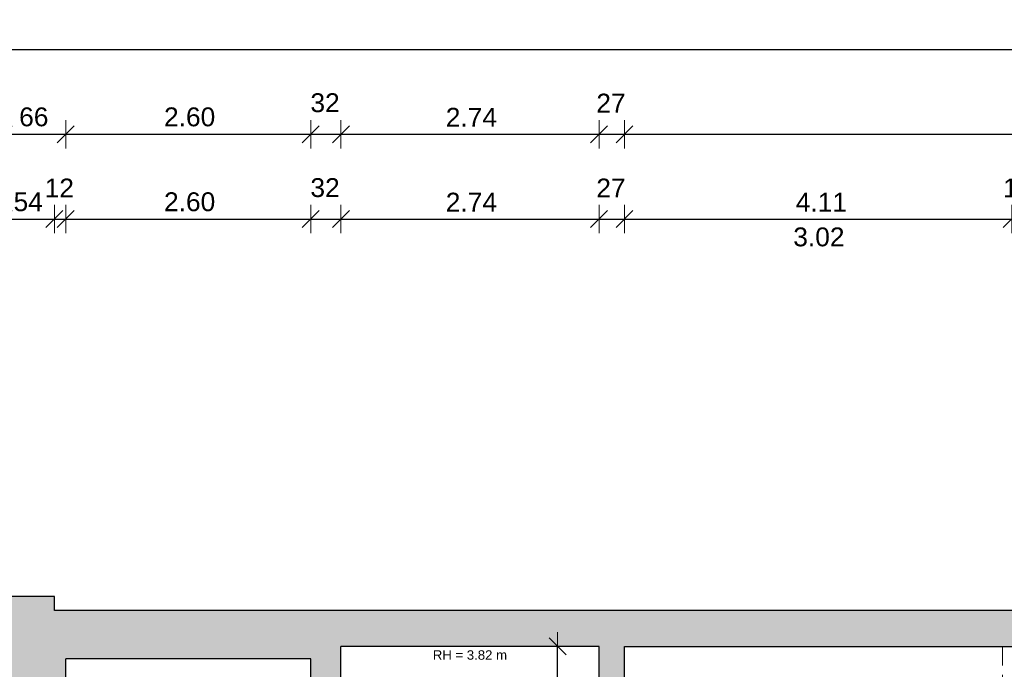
# Model space of a CAD drawing. Header units: metres. Extents: x 306 to 433, y -64 to 7.
# Tile 82 of 93: x 374.36 to 384.8, y 0.49 to 7.38. Entities that reach past the tile are written whole.
import ezdxf

# ---------------------------------------------------------------- set-up
doc = ezdxf.new("R2010")
doc.units = ezdxf.units.M
doc.header["$PDMODE"] = 65
doc.linetypes.add('AUSGEZOGEN', pattern=[0])
doc.linetypes.add('VERDECKT2_S2', pattern=[0.27, 0.2, -0.07])
for name, color, linetype, lineweight in [('Allgemein01', 7, 'AUSGEZOGEN', 13), ('Füllfläche', 7, 'AUSGEZOGEN', 13), ('Maßlinie Allgemein', 7, 'AUSGEZOGEN', 25), ('Text Allgemein', 7, 'AUSGEZOGEN', 25)]:
    doc.layers.add(name, color=color, linetype=linetype, lineweight=lineweight)
doc.styles.add('ARIAL', font='ARIAL.TTF')
doc.dimstyles.new('DIMSTYLE_13', dxfattribs={"dimtxt": 0.15, "dimasz": 0.3, "dimexe": 0, "dimexo": 1e-06, "dimgap": 0.075, "dimtad": 2, "dimrnd": 0.005, "dimzin": 4, "dimdsep": 46, "dimtxsty": 'ARIAL', "dimblk1": 'ALL_ML_STRICH', "dimblk2": 'ALL_ML_STRICH', "dimsah": 1, "dimcen": 0, "dimse1": 1, "dimse2": 1, "dimclrd": 7, "dimclre": 7, "dimclrt": 7, "dimadec": 0, "dimazin": 0, "dimtfac": 1, "dimtdec": 0, "dimtix": 1, "dimtmove": 2, "dimatfit": 3, "dimfxl": 0, "dimtzin": 0, "dimlwd": 0, "dimlwe": 13, "dimarcsym": 0})
doc.dimstyles.new('DIMSTYLE_14', dxfattribs={"dimtxt": 0.2, "dimasz": 0.3, "dimexe": 0, "dimexo": 1e-06, "dimgap": 0.1, "dimtad": 0, "dimdec": 1, "dimlfac": 100, "dimrnd": 0.5, "dimzin": 4, "dimdsep": 46, "dimtxsty": 'ARIAL', "dimblk1": 'ALL_ML_STRICH', "dimblk2": 'ALL_ML_STRICH', "dimsah": 1, "dimcen": 0, "dimse1": 1, "dimse2": 1, "dimclrd": 7, "dimclre": 7, "dimclrt": 7, "dimadec": 0, "dimazin": 0, "dimtfac": 1, "dimtdec": 0, "dimtix": 1, "dimtmove": 2, "dimatfit": 3, "dimfxl": 0, "dimtvp": 1.2, "dimtzin": 0, "dimlwd": 0, "dimlwe": 13, "dimarcsym": 0})
doc.dimstyles.new('DIMSTYLE_6', dxfattribs={"dimtxt": 0.2, "dimasz": 0.3, "dimexe": 0, "dimexo": 1e-06, "dimgap": 0.1, "dimtad": 2, "dimrnd": 0.005, "dimzin": 4, "dimdsep": 46, "dimtxsty": 'ARIAL', "dimblk1": 'ALL_ML_STRICH', "dimblk2": 'ALL_ML_STRICH', "dimsah": 1, "dimcen": 0, "dimse1": 1, "dimse2": 1, "dimclrd": 7, "dimclre": 7, "dimclrt": 7, "dimadec": 0, "dimazin": 0, "dimtfac": 1, "dimtdec": 0, "dimtix": 1, "dimtmove": 2, "dimatfit": 3, "dimfxl": 0, "dimtzin": 0, "dimlwd": 0, "dimlwe": 13, "dimarcsym": 0})
doc.dimstyles.new('DIMSTYLE_7', dxfattribs={"dimtxt": 0.2, "dimasz": 0.3, "dimexe": 0, "dimexo": 1e-06, "dimgap": 0.1, "dimtad": 2, "dimdec": 1, "dimlfac": 100, "dimrnd": 0.5, "dimzin": 4, "dimdsep": 46, "dimtxsty": 'ARIAL', "dimblk1": 'ALL_ML_STRICH', "dimblk2": 'ALL_ML_STRICH', "dimsah": 1, "dimcen": 0, "dimse1": 1, "dimse2": 1, "dimclrd": 7, "dimclre": 7, "dimclrt": 7, "dimadec": 0, "dimazin": 0, "dimtfac": 1, "dimtdec": 0, "dimtix": 1, "dimtmove": 2, "dimatfit": 3, "dimfxl": 0, "dimtvp": 1.2, "dimtzin": 0, "dimlwd": 0, "dimlwe": 13, "dimarcsym": 0})

# ---------------------------------------------------------------- blocks, each defined once
blk = doc.blocks.new('ALL_ML_STRICH')
at = {"color": 0, "linetype": 'ByBlock', "lineweight": -2}
for p, q in [((0, -0.5), (0, 0.5)), ((-1, 0), (0.5, 0)), ((-0.3, -0.3), (0.3, 0.3))]:
    blk.add_line(p, q, dxfattribs=at)
blk = doc.blocks.new('*D138')
at = {"layer": 'DEFPOINTS', "color": 7, "linetype": 'AUSGEZOGEN', "lineweight": 13}
for p in [(374.724, 1.265), (394.184, 1.115), (414.944, 1.115)]:
    blk.add_point(p, dxfattribs=at)
at = {"layer": 'Maßlinie Allgemein', "color": 7, "linetype": 'AUSGEZOGEN', "lineweight": -2}
blk.add_line((414.944, 1.115), (414.944, 1.265), dxfattribs=at)
at = {"layer": 'Maßlinie Allgemein', "color": 7, "linetype": 'AUSGEZOGEN', "lineweight": 13, "xscale": 0.3, "yscale": 0.3, "zscale": 0.3}
for p, rotation in [((414.944, 1.115), 270), ((414.944, 1.265), 90)]:
    blk.add_blockref('ALL_ML_STRICH', p, dxfattribs=dict(at, rotation=rotation))
at = {"layer": 'Maßlinie Allgemein', "color": 7, "linetype": 'AUSGEZOGEN', "lineweight": 13, "insert": (414.611, 1.18), "char_height": 0.2, "width": 0.8, "attachment_point": 5, "rotation": 90, "style": 'ARIAL'}
blk.add_mtext('\\A1;{\\A1;{15\\H0.132000;\\S^ ;}}', dxfattribs=at)
blk = doc.blocks.new('*D154')
at = {"layer": 'DEFPOINTS', "color": 7, "linetype": 'AUSGEZOGEN', "lineweight": 13}
for p in [(380.774, 0.735), (377.874, -19.465), (414.044, -19.465)]:
    blk.add_point(p, dxfattribs=at)
at = {"layer": 'Maßlinie Allgemein', "color": 7, "linetype": 'AUSGEZOGEN', "lineweight": -2}
blk.add_line((414.044, -19.465), (414.044, 0.735), dxfattribs=at)
at = {"layer": 'Maßlinie Allgemein', "color": 7, "linetype": 'AUSGEZOGEN', "lineweight": 13, "xscale": 0.3, "yscale": 0.3, "zscale": 0.3}
for p, rotation in [((414.044, 0.735), 90), ((414.044, -19.465), 270)]:
    blk.add_blockref('ALL_ML_STRICH', p, dxfattribs=dict(at, rotation=rotation))
at = {"layer": 'Maßlinie Allgemein', "color": 7, "linetype": 'AUSGEZOGEN', "lineweight": 13, "insert": (413.861, -9.358), "char_height": 0.2, "width": 1, "attachment_point": 5, "rotation": 90, "style": 'ARIAL'}
blk.add_mtext('\\A1;{\\A1;{20.20\\H0.132000;\\S^ ;}}', dxfattribs=at)
blk = doc.blocks.new('*D155')
at = {"layer": 'DEFPOINTS', "color": 7, "linetype": 'AUSGEZOGEN', "lineweight": 13}
for p in [(394.184, 1.115), (380.774, 0.735), (414.044, 0.735)]:
    blk.add_point(p, dxfattribs=at)
at = {"layer": 'Maßlinie Allgemein', "color": 7, "linetype": 'AUSGEZOGEN', "lineweight": -2}
blk.add_line((414.044, 0.735), (414.044, 1.115), dxfattribs=at)
at = {"layer": 'Maßlinie Allgemein', "color": 7, "linetype": 'AUSGEZOGEN', "lineweight": 13, "xscale": 0.3, "yscale": 0.3, "zscale": 0.3}
for p, rotation in [((414.044, 1.115), 90), ((414.044, 0.735), 270)]:
    blk.add_blockref('ALL_ML_STRICH', p, dxfattribs=dict(at, rotation=rotation))
at = {"layer": 'Maßlinie Allgemein', "color": 7, "linetype": 'AUSGEZOGEN', "lineweight": 13, "insert": (413.711, 0.915), "char_height": 0.2, "width": 0.8, "attachment_point": 5, "rotation": 90, "style": 'ARIAL'}
blk.add_mtext('\\A1;{\\A1;{38\\H0.132000;\\S^ ;}}', dxfattribs=at)
blk = doc.blocks.new('*D156')
at = {"layer": 'DEFPOINTS', "color": 7, "linetype": 'AUSGEZOGEN', "lineweight": 13}
for p in [(374.724, 1.265), (394.184, 1.115), (414.044, 1.115)]:
    blk.add_point(p, dxfattribs=at)
at = {"layer": 'Maßlinie Allgemein', "color": 7, "linetype": 'AUSGEZOGEN', "lineweight": -2}
blk.add_line((414.044, 1.115), (414.044, 1.265), dxfattribs=at)
at = {"layer": 'Maßlinie Allgemein', "color": 7, "linetype": 'AUSGEZOGEN', "lineweight": 13, "xscale": 0.3, "yscale": 0.3, "zscale": 0.3}
for p, rotation in [((414.044, 1.115), 270), ((414.044, 1.265), 90)]:
    blk.add_blockref('ALL_ML_STRICH', p, dxfattribs=dict(at, rotation=rotation))
at = {"layer": 'Maßlinie Allgemein', "color": 7, "linetype": 'AUSGEZOGEN', "lineweight": 13, "insert": (414.379, 1.18), "char_height": 0.2, "width": 0.8, "attachment_point": 5, "rotation": 90, "style": 'ARIAL'}
blk.add_mtext('\\A1;{\\A1;{15\\H0.132000;\\S^ ;}}', dxfattribs=at)
blk = doc.blocks.new('*D177')
at = {"layer": 'DEFPOINTS', "color": 7, "linetype": 'AUSGEZOGEN', "lineweight": 13}
for p in [(374.724, 1.265), (394.184, 1.115), (413.144, 1.115)]:
    blk.add_point(p, dxfattribs=at)
at = {"layer": 'Maßlinie Allgemein', "color": 7, "linetype": 'AUSGEZOGEN', "lineweight": -2}
blk.add_line((413.144, 1.115), (413.144, 1.265), dxfattribs=at)
at = {"layer": 'Maßlinie Allgemein', "color": 7, "linetype": 'AUSGEZOGEN', "lineweight": 13, "xscale": 0.3, "yscale": 0.3, "zscale": 0.3}
for p, rotation in [((413.144, 1.115), 270), ((413.144, 1.265), 90)]:
    blk.add_blockref('ALL_ML_STRICH', p, dxfattribs=dict(at, rotation=rotation))
at = {"layer": 'Maßlinie Allgemein', "color": 7, "linetype": 'AUSGEZOGEN', "lineweight": 13, "insert": (413.479, 1.18), "char_height": 0.2, "width": 0.8, "attachment_point": 5, "rotation": 90, "style": 'ARIAL'}
blk.add_mtext('\\A1;{\\A1;{15\\H0.132000;\\S^ ;}}', dxfattribs=at)
blk = doc.blocks.new('*D239')
at = {"layer": 'DEFPOINTS', "color": 7, "linetype": 'AUSGEZOGEN', "lineweight": 13}
for p in [(380.504, 0.735), (380.064, -2.355), (380.504, -2.355)]:
    blk.add_point(p, dxfattribs=at)
at = {"layer": 'Maßlinie Allgemein', "color": 7, "linetype": 'AUSGEZOGEN', "lineweight": -2}
blk.add_line((380.064, -2.355), (380.064, 0.735), dxfattribs=at)
at = {"layer": 'Maßlinie Allgemein', "color": 7, "linetype": 'AUSGEZOGEN', "lineweight": 13, "xscale": 0.3, "yscale": 0.3, "zscale": 0.3}
for p, rotation in [((380.064, 0.735), 90), ((380.064, -2.355), 270)]:
    blk.add_blockref('ALL_ML_STRICH', p, dxfattribs=dict(at, rotation=rotation))
at = {"layer": 'Maßlinie Allgemein', "color": 7, "linetype": 'AUSGEZOGEN', "lineweight": 13, "insert": (379.907, -0.8), "char_height": 0.15, "width": 0.6, "attachment_point": 5, "rotation": 90, "style": 'ARIAL'}
blk.add_mtext('\\A1;{\\A1;{3.09\\H0.099000;\\S^ ;}}', dxfattribs=at)
blk = doc.blocks.new('*D263')
at = {"layer": 'DEFPOINTS', "color": 7, "linetype": 'AUSGEZOGEN', "lineweight": 13}
for p in [(374.724, 1.265), (394.184, 1.115), (411.994, 1.115)]:
    blk.add_point(p, dxfattribs=at)
at = {"layer": 'Maßlinie Allgemein', "color": 7, "linetype": 'AUSGEZOGEN', "lineweight": -2}
blk.add_line((411.994, 1.115), (411.994, 1.265), dxfattribs=at)
at = {"layer": 'Maßlinie Allgemein', "color": 7, "linetype": 'AUSGEZOGEN', "lineweight": 13, "xscale": 0.3, "yscale": 0.3, "zscale": 0.3}
for p, rotation in [((411.994, 1.115), 270), ((411.994, 1.265), 90)]:
    blk.add_blockref('ALL_ML_STRICH', p, dxfattribs=dict(at, rotation=rotation))
at = {"layer": 'Maßlinie Allgemein', "color": 7, "linetype": 'AUSGEZOGEN', "lineweight": 13, "insert": (412.329, 1.18), "char_height": 0.2, "width": 0.8, "attachment_point": 5, "rotation": 90, "style": 'ARIAL'}
blk.add_mtext('\\A1;{\\A1;{15\\H0.132000;\\S^ ;}}', dxfattribs=at)
blk = doc.blocks.new('*D312')
at = {"layer": 'DEFPOINTS', "color": 7, "linetype": 'AUSGEZOGEN', "lineweight": 13}
for p in [(374.184, 6.165), (374.184, 0.775), (374.844, 0.605)]:
    blk.add_point(p, dxfattribs=at)
at = {"layer": 'Maßlinie Allgemein', "color": 7, "linetype": 'AUSGEZOGEN', "lineweight": -2}
blk.add_line((374.184, 6.165), (374.844, 6.165), dxfattribs=at)
at = {"layer": 'Maßlinie Allgemein', "color": 7, "linetype": 'AUSGEZOGEN', "lineweight": 13, "xscale": 0.3, "yscale": 0.3, "zscale": 0.3, "rotation": 180}
blk.add_blockref('ALL_ML_STRICH', (374.184, 6.165), dxfattribs=at)
at = {"layer": 'Maßlinie Allgemein', "color": 7, "linetype": 'AUSGEZOGEN', "lineweight": 13, "xscale": 0.3, "yscale": 0.3, "zscale": 0.3}
blk.add_blockref('ALL_ML_STRICH', (374.844, 6.165), dxfattribs=at)
at = {"layer": 'Maßlinie Allgemein', "color": 7, "linetype": 'AUSGEZOGEN', "lineweight": 13, "insert": (374.505, 6.348), "char_height": 0.2, "width": 0.8, "attachment_point": 5, "style": 'ARIAL'}
blk.add_mtext('\\A1;{\\A1;{66\\H0.132000;\\S^ ;}}', dxfattribs=at)
blk = doc.blocks.new('*D313')
at = {"layer": 'DEFPOINTS', "color": 7, "linetype": 'AUSGEZOGEN', "lineweight": 13}
for p in [(374.844, 6.165), (374.844, 0.605), (377.444, 0.605)]:
    blk.add_point(p, dxfattribs=at)
at = {"layer": 'Maßlinie Allgemein', "color": 7, "linetype": 'AUSGEZOGEN', "lineweight": -2}
blk.add_line((374.844, 6.165), (377.444, 6.165), dxfattribs=at)
at = {"layer": 'Maßlinie Allgemein', "color": 7, "linetype": 'AUSGEZOGEN', "lineweight": 13, "xscale": 0.3, "yscale": 0.3, "zscale": 0.3, "rotation": 180}
blk.add_blockref('ALL_ML_STRICH', (374.844, 6.165), dxfattribs=at)
at = {"layer": 'Maßlinie Allgemein', "color": 7, "linetype": 'AUSGEZOGEN', "lineweight": 13, "xscale": 0.3, "yscale": 0.3, "zscale": 0.3}
blk.add_blockref('ALL_ML_STRICH', (377.444, 6.165), dxfattribs=at)
at = {"layer": 'Maßlinie Allgemein', "color": 7, "linetype": 'AUSGEZOGEN', "lineweight": 13, "insert": (376.159, 6.348), "char_height": 0.2, "width": 0.8, "attachment_point": 5, "style": 'ARIAL'}
blk.add_mtext('\\A1;{\\A1;{2.60\\H0.132000;\\S^ ;}}', dxfattribs=at)
blk = doc.blocks.new('*D314')
at = {"layer": 'DEFPOINTS', "color": 7, "linetype": 'AUSGEZOGEN', "lineweight": 13}
for p in [(377.444, 6.165), (377.764, 0.735), (377.444, 0.605)]:
    blk.add_point(p, dxfattribs=at)
at = {"layer": 'Maßlinie Allgemein', "color": 7, "linetype": 'AUSGEZOGEN', "lineweight": -2}
blk.add_line((377.444, 6.165), (377.764, 6.165), dxfattribs=at)
at = {"layer": 'Maßlinie Allgemein', "color": 7, "linetype": 'AUSGEZOGEN', "lineweight": 13, "xscale": 0.3, "yscale": 0.3, "zscale": 0.3, "rotation": 180}
blk.add_blockref('ALL_ML_STRICH', (377.444, 6.165), dxfattribs=at)
at = {"layer": 'Maßlinie Allgemein', "color": 7, "linetype": 'AUSGEZOGEN', "lineweight": 13, "xscale": 0.3, "yscale": 0.3, "zscale": 0.3}
blk.add_blockref('ALL_ML_STRICH', (377.764, 6.165), dxfattribs=at)
at = {"layer": 'Maßlinie Allgemein', "color": 7, "linetype": 'AUSGEZOGEN', "lineweight": 13, "insert": (377.596, 6.498), "char_height": 0.2, "width": 0.8, "attachment_point": 5, "style": 'ARIAL'}
blk.add_mtext('\\A1;{\\A1;{32\\H0.132000;\\S^ ;}}', dxfattribs=at)
blk = doc.blocks.new('*D315')
at = {"layer": 'DEFPOINTS', "color": 7, "linetype": 'AUSGEZOGEN', "lineweight": 13}
for p in [(377.764, 6.165), (377.764, 0.735), (380.504, 0.735)]:
    blk.add_point(p, dxfattribs=at)
at = {"layer": 'Maßlinie Allgemein', "color": 7, "linetype": 'AUSGEZOGEN', "lineweight": -2}
blk.add_line((377.764, 6.165), (380.504, 6.165), dxfattribs=at)
at = {"layer": 'Maßlinie Allgemein', "color": 7, "linetype": 'AUSGEZOGEN', "lineweight": 13, "xscale": 0.3, "yscale": 0.3, "zscale": 0.3, "rotation": 180}
blk.add_blockref('ALL_ML_STRICH', (377.764, 6.165), dxfattribs=at)
at = {"layer": 'Maßlinie Allgemein', "color": 7, "linetype": 'AUSGEZOGEN', "lineweight": 13, "xscale": 0.3, "yscale": 0.3, "zscale": 0.3}
blk.add_blockref('ALL_ML_STRICH', (380.504, 6.165), dxfattribs=at)
at = {"layer": 'Maßlinie Allgemein', "color": 7, "linetype": 'AUSGEZOGEN', "lineweight": 13, "insert": (379.149, 6.345), "char_height": 0.2, "width": 0.8, "attachment_point": 5, "style": 'ARIAL'}
blk.add_mtext('\\A1;{\\A1;{2.74\\H0.132000;\\S^ ;}}', dxfattribs=at)
blk = doc.blocks.new('*D316')
at = {"layer": 'DEFPOINTS', "color": 7, "linetype": 'AUSGEZOGEN', "lineweight": 13}
for p in [(380.504, 6.165), (380.504, 0.735), (380.774, 0.735)]:
    blk.add_point(p, dxfattribs=at)
at = {"layer": 'Maßlinie Allgemein', "color": 7, "linetype": 'AUSGEZOGEN', "lineweight": -2}
blk.add_line((380.504, 6.165), (380.774, 6.165), dxfattribs=at)
at = {"layer": 'Maßlinie Allgemein', "color": 7, "linetype": 'AUSGEZOGEN', "lineweight": 13, "xscale": 0.3, "yscale": 0.3, "zscale": 0.3, "rotation": 180}
blk.add_blockref('ALL_ML_STRICH', (380.504, 6.165), dxfattribs=at)
at = {"layer": 'Maßlinie Allgemein', "color": 7, "linetype": 'AUSGEZOGEN', "lineweight": 13, "xscale": 0.3, "yscale": 0.3, "zscale": 0.3}
blk.add_blockref('ALL_ML_STRICH', (380.774, 6.165), dxfattribs=at)
at = {"layer": 'Maßlinie Allgemein', "color": 7, "linetype": 'AUSGEZOGEN', "lineweight": 13, "insert": (380.63, 6.495), "char_height": 0.2, "width": 0.8, "attachment_point": 5, "style": 'ARIAL'}
blk.add_mtext('\\A1;{\\A1;{27\\H0.132000;\\S^ ;}}', dxfattribs=at)
blk = doc.blocks.new('*D317')
at = {"layer": 'DEFPOINTS', "color": 7, "linetype": 'AUSGEZOGEN', "lineweight": 13}
for p in [(380.774, 6.165), (380.774, 0.735), (393.814, 0.735)]:
    blk.add_point(p, dxfattribs=at)
at = {"layer": 'Maßlinie Allgemein', "color": 7, "linetype": 'AUSGEZOGEN', "lineweight": -2}
blk.add_line((380.774, 6.165), (393.814, 6.165), dxfattribs=at)
at = {"layer": 'Maßlinie Allgemein', "color": 7, "linetype": 'AUSGEZOGEN', "lineweight": 13, "xscale": 0.3, "yscale": 0.3, "zscale": 0.3, "rotation": 180}
blk.add_blockref('ALL_ML_STRICH', (380.774, 6.165), dxfattribs=at)
at = {"layer": 'Maßlinie Allgemein', "color": 7, "linetype": 'AUSGEZOGEN', "lineweight": 13, "xscale": 0.3, "yscale": 0.3, "zscale": 0.3}
blk.add_blockref('ALL_ML_STRICH', (393.814, 6.165), dxfattribs=at)
at = {"layer": 'Maßlinie Allgemein', "color": 7, "linetype": 'AUSGEZOGEN', "lineweight": 13, "insert": (387.302, 6.348), "char_height": 0.2, "width": 1, "attachment_point": 5, "style": 'ARIAL'}
blk.add_mtext('\\A1;{\\A1;{13.04\\H0.132000;\\S^ ;}}', dxfattribs=at)
blk = doc.blocks.new('*D320')
at = {"layer": 'DEFPOINTS', "color": 7, "linetype": 'AUSGEZOGEN', "lineweight": 13}
for p in [(324.034, 7.065), (324.034, -8.145), (401.824, -19.355)]:
    blk.add_point(p, dxfattribs=at)
at = {"layer": 'Maßlinie Allgemein', "color": 7, "linetype": 'AUSGEZOGEN', "lineweight": -2}
blk.add_line((324.034, 7.065), (401.824, 7.065), dxfattribs=at)
at = {"layer": 'Maßlinie Allgemein', "color": 7, "linetype": 'AUSGEZOGEN', "lineweight": 13, "xscale": 0.3, "yscale": 0.3, "zscale": 0.3, "rotation": 180}
blk.add_blockref('ALL_ML_STRICH', (324.034, 7.065), dxfattribs=at)
at = {"layer": 'Maßlinie Allgemein', "color": 7, "linetype": 'AUSGEZOGEN', "lineweight": 13, "xscale": 0.3, "yscale": 0.3, "zscale": 0.3}
blk.add_blockref('ALL_ML_STRICH', (401.824, 7.065), dxfattribs=at)
at = {"layer": 'Maßlinie Allgemein', "color": 7, "linetype": 'AUSGEZOGEN', "lineweight": 13, "insert": (362.936, 7.248), "char_height": 0.2, "width": 1, "attachment_point": 5, "style": 'ARIAL'}
blk.add_mtext('\\A1;{\\A1;{77.79\\H0.132000;\\S^ ;}}', dxfattribs=at)
blk = doc.blocks.new('*D426')
at = {"layer": 'DEFPOINTS', "color": 7, "linetype": 'AUSGEZOGEN', "lineweight": 13}
for p in [(374.184, 5.265), (374.724, 1.265), (374.184, 0.775)]:
    blk.add_point(p, dxfattribs=at)
at = {"layer": 'Maßlinie Allgemein', "color": 7, "linetype": 'AUSGEZOGEN', "lineweight": -2}
blk.add_line((374.184, 5.265), (374.724, 5.265), dxfattribs=at)
at = {"layer": 'Maßlinie Allgemein', "color": 7, "linetype": 'AUSGEZOGEN', "lineweight": 13, "xscale": 0.3, "yscale": 0.3, "zscale": 0.3, "rotation": 180}
blk.add_blockref('ALL_ML_STRICH', (374.184, 5.265), dxfattribs=at)
at = {"layer": 'Maßlinie Allgemein', "color": 7, "linetype": 'AUSGEZOGEN', "lineweight": 13, "xscale": 0.3, "yscale": 0.3, "zscale": 0.3}
blk.add_blockref('ALL_ML_STRICH', (374.724, 5.265), dxfattribs=at)
at = {"layer": 'Maßlinie Allgemein', "color": 7, "linetype": 'AUSGEZOGEN', "lineweight": 13, "insert": (374.446, 5.448), "char_height": 0.2, "width": 0.8, "attachment_point": 5, "style": 'ARIAL'}
blk.add_mtext('\\A1;{\\A1;{54\\H0.132000;\\S^ ;}}', dxfattribs=at)
blk = doc.blocks.new('*D427')
at = {"layer": 'DEFPOINTS', "color": 7, "linetype": 'AUSGEZOGEN', "lineweight": 13}
for p in [(374.724, 5.265), (374.724, 1.265), (374.844, 0.605)]:
    blk.add_point(p, dxfattribs=at)
at = {"layer": 'Maßlinie Allgemein', "color": 7, "linetype": 'AUSGEZOGEN', "lineweight": -2}
blk.add_line((374.724, 5.265), (374.844, 5.265), dxfattribs=at)
at = {"layer": 'Maßlinie Allgemein', "color": 7, "linetype": 'AUSGEZOGEN', "lineweight": 13, "xscale": 0.3, "yscale": 0.3, "zscale": 0.3}
blk.add_blockref('ALL_ML_STRICH', (374.844, 5.265), dxfattribs=at)
at = {"layer": 'Maßlinie Allgemein', "color": 7, "linetype": 'AUSGEZOGEN', "lineweight": 13, "xscale": 0.3, "yscale": 0.3, "zscale": 0.3, "rotation": 180}
blk.add_blockref('ALL_ML_STRICH', (374.724, 5.265), dxfattribs=at)
at = {"layer": 'Maßlinie Allgemein', "color": 7, "linetype": 'AUSGEZOGEN', "lineweight": 13, "insert": (374.776, 5.595), "char_height": 0.2, "width": 0.8, "attachment_point": 5, "style": 'ARIAL'}
blk.add_mtext('\\A1;{\\A1;{12\\H0.132000;\\S^ ;}}', dxfattribs=at)
blk = doc.blocks.new('*D428')
at = {"layer": 'DEFPOINTS', "color": 7, "linetype": 'AUSGEZOGEN', "lineweight": 13}
for p in [(374.844, 5.265), (374.844, 0.605), (377.444, 0.605)]:
    blk.add_point(p, dxfattribs=at)
at = {"layer": 'Maßlinie Allgemein', "color": 7, "linetype": 'AUSGEZOGEN', "lineweight": -2}
blk.add_line((374.844, 5.265), (377.444, 5.265), dxfattribs=at)
at = {"layer": 'Maßlinie Allgemein', "color": 7, "linetype": 'AUSGEZOGEN', "lineweight": 13, "xscale": 0.3, "yscale": 0.3, "zscale": 0.3, "rotation": 180}
blk.add_blockref('ALL_ML_STRICH', (374.844, 5.265), dxfattribs=at)
at = {"layer": 'Maßlinie Allgemein', "color": 7, "linetype": 'AUSGEZOGEN', "lineweight": 13, "xscale": 0.3, "yscale": 0.3, "zscale": 0.3}
blk.add_blockref('ALL_ML_STRICH', (377.444, 5.265), dxfattribs=at)
at = {"layer": 'Maßlinie Allgemein', "color": 7, "linetype": 'AUSGEZOGEN', "lineweight": 13, "insert": (376.159, 5.448), "char_height": 0.2, "width": 0.8, "attachment_point": 5, "style": 'ARIAL'}
blk.add_mtext('\\A1;{\\A1;{2.60\\H0.132000;\\S^ ;}}', dxfattribs=at)
blk = doc.blocks.new('*D429')
at = {"layer": 'DEFPOINTS', "color": 7, "linetype": 'AUSGEZOGEN', "lineweight": 13}
for p in [(377.444, 5.265), (377.764, 0.735), (377.444, 0.605)]:
    blk.add_point(p, dxfattribs=at)
at = {"layer": 'Maßlinie Allgemein', "color": 7, "linetype": 'AUSGEZOGEN', "lineweight": -2}
blk.add_line((377.444, 5.265), (377.764, 5.265), dxfattribs=at)
at = {"layer": 'Maßlinie Allgemein', "color": 7, "linetype": 'AUSGEZOGEN', "lineweight": 13, "xscale": 0.3, "yscale": 0.3, "zscale": 0.3, "rotation": 180}
blk.add_blockref('ALL_ML_STRICH', (377.444, 5.265), dxfattribs=at)
at = {"layer": 'Maßlinie Allgemein', "color": 7, "linetype": 'AUSGEZOGEN', "lineweight": 13, "xscale": 0.3, "yscale": 0.3, "zscale": 0.3}
blk.add_blockref('ALL_ML_STRICH', (377.764, 5.265), dxfattribs=at)
at = {"layer": 'Maßlinie Allgemein', "color": 7, "linetype": 'AUSGEZOGEN', "lineweight": 13, "insert": (377.596, 5.598), "char_height": 0.2, "width": 0.8, "attachment_point": 5, "style": 'ARIAL'}
blk.add_mtext('\\A1;{\\A1;{32\\H0.132000;\\S^ ;}}', dxfattribs=at)
blk = doc.blocks.new('*D430')
at = {"layer": 'DEFPOINTS', "color": 7, "linetype": 'AUSGEZOGEN', "lineweight": 13}
for p in [(377.764, 5.265), (377.764, 0.735), (380.504, 0.735)]:
    blk.add_point(p, dxfattribs=at)
at = {"layer": 'Maßlinie Allgemein', "color": 7, "linetype": 'AUSGEZOGEN', "lineweight": -2}
blk.add_line((377.764, 5.265), (380.504, 5.265), dxfattribs=at)
at = {"layer": 'Maßlinie Allgemein', "color": 7, "linetype": 'AUSGEZOGEN', "lineweight": 13, "xscale": 0.3, "yscale": 0.3, "zscale": 0.3, "rotation": 180}
blk.add_blockref('ALL_ML_STRICH', (377.764, 5.265), dxfattribs=at)
at = {"layer": 'Maßlinie Allgemein', "color": 7, "linetype": 'AUSGEZOGEN', "lineweight": 13, "xscale": 0.3, "yscale": 0.3, "zscale": 0.3}
blk.add_blockref('ALL_ML_STRICH', (380.504, 5.265), dxfattribs=at)
at = {"layer": 'Maßlinie Allgemein', "color": 7, "linetype": 'AUSGEZOGEN', "lineweight": 13, "insert": (379.149, 5.445), "char_height": 0.2, "width": 0.8, "attachment_point": 5, "style": 'ARIAL'}
blk.add_mtext('\\A1;{\\A1;{2.74\\H0.132000;\\S^ ;}}', dxfattribs=at)
blk = doc.blocks.new('*D431')
at = {"layer": 'DEFPOINTS', "color": 7, "linetype": 'AUSGEZOGEN', "lineweight": 13}
for p in [(380.504, 5.265), (380.504, 0.735), (380.774, 0.735)]:
    blk.add_point(p, dxfattribs=at)
at = {"layer": 'Maßlinie Allgemein', "color": 7, "linetype": 'AUSGEZOGEN', "lineweight": -2}
blk.add_line((380.504, 5.265), (380.774, 5.265), dxfattribs=at)
at = {"layer": 'Maßlinie Allgemein', "color": 7, "linetype": 'AUSGEZOGEN', "lineweight": 13, "xscale": 0.3, "yscale": 0.3, "zscale": 0.3, "rotation": 180}
blk.add_blockref('ALL_ML_STRICH', (380.504, 5.265), dxfattribs=at)
at = {"layer": 'Maßlinie Allgemein', "color": 7, "linetype": 'AUSGEZOGEN', "lineweight": 13, "xscale": 0.3, "yscale": 0.3, "zscale": 0.3}
blk.add_blockref('ALL_ML_STRICH', (380.774, 5.265), dxfattribs=at)
at = {"layer": 'Maßlinie Allgemein', "color": 7, "linetype": 'AUSGEZOGEN', "lineweight": 13, "insert": (380.63, 5.595), "char_height": 0.2, "width": 0.8, "attachment_point": 5, "style": 'ARIAL'}
blk.add_mtext('\\A1;{\\A1;{27\\H0.132000;\\S^ ;}}', dxfattribs=at)
blk = doc.blocks.new('*D432')
at = {"layer": 'DEFPOINTS', "color": 7, "linetype": 'AUSGEZOGEN', "lineweight": 13}
for p in [(380.774, 5.265), (380.774, 0.735), (384.884, -3.655)]:
    blk.add_point(p, dxfattribs=at)
at = {"layer": 'Maßlinie Allgemein', "color": 7, "linetype": 'AUSGEZOGEN', "lineweight": -2}
blk.add_line((380.774, 5.265), (384.884, 5.265), dxfattribs=at)
at = {"layer": 'Maßlinie Allgemein', "color": 7, "linetype": 'AUSGEZOGEN', "lineweight": 13, "xscale": 0.3, "yscale": 0.3, "zscale": 0.3, "rotation": 180}
blk.add_blockref('ALL_ML_STRICH', (380.774, 5.265), dxfattribs=at)
at = {"layer": 'Maßlinie Allgemein', "color": 7, "linetype": 'AUSGEZOGEN', "lineweight": 13, "xscale": 0.3, "yscale": 0.3, "zscale": 0.3}
blk.add_blockref('ALL_ML_STRICH', (384.884, 5.265), dxfattribs=at)
at = {"layer": 'Maßlinie Allgemein', "color": 7, "linetype": 'AUSGEZOGEN', "lineweight": 13, "insert": (382.863, 5.445), "char_height": 0.2, "width": 0.8, "attachment_point": 5, "style": 'ARIAL'}
blk.add_mtext('\\A1;{\\A1;{4.11\\H0.132000;\\S^ ;}}', dxfattribs=at)
at = {"layer": 'Maßlinie Allgemein', "color": 7, "linetype": 'AUSGEZOGEN', "lineweight": 13, "insert": (382.565, 5.177), "char_height": 0.2, "width": 0.01, "attachment_point": 1, "line_spacing_factor": 0.60241, "style": 'ARIAL'}
blk.add_mtext('\\A1;{3.02\\H0.132000;\\S^ ;}', dxfattribs=at)
blk = doc.blocks.new('*D433')
at = {"layer": 'DEFPOINTS', "color": 7, "linetype": 'AUSGEZOGEN', "lineweight": 13}
for p in [(384.884, 5.265), (384.884, -3.655), (385.024, -3.655)]:
    blk.add_point(p, dxfattribs=at)
at = {"layer": 'Maßlinie Allgemein', "color": 7, "linetype": 'AUSGEZOGEN', "lineweight": -2}
blk.add_line((384.884, 5.265), (385.024, 5.265), dxfattribs=at)
at = {"layer": 'Maßlinie Allgemein', "color": 7, "linetype": 'AUSGEZOGEN', "lineweight": 13, "xscale": 0.3, "yscale": 0.3, "zscale": 0.3}
blk.add_blockref('ALL_ML_STRICH', (385.024, 5.265), dxfattribs=at)
at = {"layer": 'Maßlinie Allgemein', "color": 7, "linetype": 'AUSGEZOGEN', "lineweight": 13, "xscale": 0.3, "yscale": 0.3, "zscale": 0.3, "rotation": 180}
blk.add_blockref('ALL_ML_STRICH', (384.884, 5.265), dxfattribs=at)
at = {"layer": 'Maßlinie Allgemein', "color": 7, "linetype": 'AUSGEZOGEN', "lineweight": 13, "insert": (384.946, 5.595), "char_height": 0.2, "width": 0.8, "attachment_point": 5, "style": 'ARIAL'}
blk.add_mtext('\\A1;{\\A1;{14\\H0.132000;\\S^ ;}}', dxfattribs=at)

msp = doc.modelspace()

# ---------------------------------------------------------------- hatches: boundary and pattern name
at = {"layer": 'Füllfläche', "linetype": 'AUSGEZOGEN', "lineweight": 25}
msp.add_hatch(color=254, dxfattribs=at).paths.add_polyline_path([(374.7245, 1.2646), (358.0345, 1.2646), (358.0345, 0.7746), (358.6445, 0.7746), (358.6445, 0.8146), (359.3601, 0.8146), (359.3601, 0.6246), (373.2445, 0.6246), (373.2445, 0.7746), (374.1845, 0.7746), (374.1845, -3.6354), (373.9645, -3.6354), (373.9645, -4.0154), (374.1845, -4.0154), (374.1845, -8.4254), (373.9645, -8.4254), (373.9645, -8.8054), (374.1845, -8.8054), (374.1845, -13.2154), (373.9645, -13.2154), (373.9645, -13.5954), (374.1845, -13.5954), (374.1845, -18.0054), (373.9645, -18.0054), (373.9645, -18.3854), (374.1845, -18.3854), (374.1845, -22.7954), (373.9645, -22.7954), (373.9645, -23.1754), (374.7245, -23.1754), (374.7245, -23.0754), (375.0145, -23.0754), (375.0145, -22.6954), (374.7345, -22.6954), (374.7345, -19.6954), (377.0745, -19.6954), (377.0745, -19.7554), (378.9445, -19.7554), (378.9445, -21.1654), (379.2145, -21.1654), (379.2145, -20.6854), (379.4945, -20.6854), (379.4945, -20.4554), (380.3345, -20.4554), (380.3345, -19.7554), (381.8445, -19.7554), (381.8445, -20.4654), (382.4445, -20.4654), (382.4445, -19.6654), (384.9345, -19.6654), (384.9345, -19.7554), (385.3745, -19.7554), (385.3745, -19.6654), (385.6145, -19.6654), (385.6145, -19.8654), (385.8045, -19.8654), (385.8045, -19.4654), (377.8745, -19.4654), (377.8745, -17.6554), (377.8045, -17.6554), (377.8045, -19.3454), (374.7045, -19.3454), (374.7045, -16.1154), (377.8045, -16.1154), (377.8045, -16.9254), (377.8745, -16.9254), (377.8745, -15.9954), (377.9045, -15.9954), (377.9045, -15.6554), (374.7245, -15.6554), (374.7245, -13.0654), (377.9045, -13.0654), (377.9045, -12.7254), (377.8645, -12.7254), (377.8645, -10.9254), (377.7945, -10.9254), (377.7945, -12.6054), (374.6945, -12.6054), (374.6945, -9.4054), (377.5245, -9.4054), (377.5245, -10.0854), (377.7945, -10.0854), (377.7945, -10.1254), (377.8645, -10.1254), (377.8645, -9.7454), (377.9045, -9.7454), (377.9045, -8.6854), (377.7745, -8.6854), (377.7745, -8.9754), (374.7245, -8.9754), (374.7245, -7.0854), (377.7745, -7.0854), (377.7745, -7.9954), (377.9045, -7.9954), (377.9045, -6.7654), (377.9845, -6.7654), (377.9845, -6.6954), (374.8445, -6.6954), (374.8445, -3.9254), (378.7045, -3.9254), (378.7045, -6.6954), (378.6645, -6.6954), (378.6645, -6.7654), (378.8245, -6.7654), (378.8245, -6.8354), (379.0245, -6.8354), (379.0245, -3.5654), (377.5145, -3.5654), (377.5145, -3.3654), (377.4445, -3.3654), (377.4445, -3.4454), (374.8445, -3.4454), (374.8445, 0.6046), (377.4445, 0.6046), (377.4445, -2.6854), (377.5145, -2.6854), (377.5145, -2.3154), (377.7645, -2.3154), (377.7645, 0.7346), (380.5045, 0.7346), (380.5045, -2.3554), (380.7745, -2.3554), (380.7745, 0.7346), (393.8145, 0.7346), (393.8145, -3.9554), (394.1845, -3.9554), (394.1845, 1.1146), (374.7245, 1.1146)])

# ---------------------------------------------------------------- linework, layer by layer
at = {"layer": 'Allgemein01', "color": 7, "linetype": 'AUSGEZOGEN', "lineweight": 25}
for p, q in [((374.7245, 1.2646), (358.0345, 1.2646)), ((374.7245, 1.1146), (374.7245, 1.2646)), ((394.1845, 1.1146), (374.7245, 1.1146)), ((377.7645, -2.3154), (377.7645, 0.7346)), ((380.5045, 0.7346), (377.7645, 0.7346)), ((380.5045, -2.3554), (380.5045, 0.7346)), ((380.7745, 0.7346), (393.8145, 0.7346)), ((380.7745, -2.3554), (380.7745, 0.7346)), ((377.4445, 0.6046), (374.8445, 0.6046)), ((374.8445, -3.4454), (374.8445, 0.6046)), ((377.4445, -2.6854), (377.4445, 0.6046))]:
    msp.add_line(p, q, dxfattribs=at)
at = {"layer": 'Allgemein01', "color": 7, "linetype": 'VERDECKT2_S2', "lineweight": 13}
msp.add_line((384.7845, 0.7346), (384.7845, -3.6554), dxfattribs=at)

# ---------------------------------------------------------------- texts
at = {"layer": 'Text Allgemein', "color": 7, "linetype": 'AUSGEZOGEN', "lineweight": 25, "insert": (378.7395, 0.5929), "char_height": 0.1, "width": 0.84007, "attachment_point": 7, "style": 'ARIAL'}
msp.add_mtext('\\W1.00;RH = 3.82 m', dxfattribs=at)

# ---------------------------------------------------------------- dimensions: what is measured, and where the dimension line sits
at = {"layer": 'Maßlinie Allgemein', "color": 7, "linetype": 'AUSGEZOGEN', "lineweight": 13}
for base, p1, p2, dimstyle, picture, middle in [((401.8245, 7.0646), (324.0345, -8.1454), (401.8245, -19.3554), 'DIMSTYLE_6', '*D320', (362.936, 7.248)), ((377.7645, 6.1646), (377.4445, 0.6046), (377.7645, 0.7346), 'DIMSTYLE_7', '*D314', (377.5964, 6.4981)), ((380.7745, 6.1646), (380.5045, 0.7346), (380.7745, 0.7346), 'DIMSTYLE_7', '*D316', (380.6304, 6.4946)), ((374.8445, 6.1646), (374.1845, 0.7746), (374.8445, 0.6046), 'DIMSTYLE_7', '*D312', (374.5055, 6.348)), ((377.4445, 6.1646), (374.8445, 0.6046), (377.4445, 0.6046), 'DIMSTYLE_6', '*D313', (376.1593, 6.348)), ((393.8145, 6.1646), (380.7745, 0.7346), (393.8145, 0.7346), 'DIMSTYLE_6', '*D317', (387.3016, 6.3481)), ((380.5045, 6.1646), (377.7645, 0.7346), (380.5045, 0.7346), 'DIMSTYLE_6', '*D315', (379.1493, 6.3446)), ((374.8445, 5.2646), (374.7245, 1.2646), (374.8445, 0.6046), 'DIMSTYLE_7', '*D427', (374.7764, 5.5946)), ((377.7645, 5.2646), (377.4445, 0.6046), (377.7645, 0.7346), 'DIMSTYLE_7', '*D429', (377.5964, 5.5981)), ((380.7745, 5.2646), (380.5045, 0.7346), (380.7745, 0.7346), 'DIMSTYLE_7', '*D431', (380.6304, 5.5946)), ((385.0245, 5.2646), (384.8845, -3.6554), (385.0245, -3.6554), 'DIMSTYLE_7', '*D433', (384.9458, 5.5946)), ((374.7245, 5.2646), (374.1845, 0.7746), (374.7245, 1.2646), 'DIMSTYLE_7', '*D426', (374.4458, 5.448)), ((377.4445, 5.2646), (374.8445, 0.6046), (377.4445, 0.6046), 'DIMSTYLE_6', '*D428', (376.1593, 5.448)), ((380.5045, 5.2646), (377.7645, 0.7346), (380.5045, 0.7346), 'DIMSTYLE_6', '*D430', (379.1493, 5.4446))]:
    dim = msp.add_linear_dim(base=base, p1=p1, p2=p2, dimstyle=dimstyle, override={"dimpost": '<>', "dimclrd": 7, "dimclre": 7, "dimclrt": 7, "dimlwd": 0, "dimlwe": 13}, dxfattribs=at)
    dim.commit()
    dim.dimension.update_dxf_attribs({"geometry": picture, "text_midpoint": middle, "dimtype": 160})
dim = msp.add_linear_dim(base=(384.8845, 5.2646), p1=(380.7745, 0.7346), p2=(384.8845, -3.6554), text='<>\\X\\A1;{3.02\\H0.132000;\\S^ ;}', dimstyle='DIMSTYLE_6', override={"dimpost": '<>', "dimclrd": 7, "dimclre": 7, "dimclrt": 7, "dimlwd": 0, "dimlwe": 13}, dxfattribs=at)
dim.commit()
dim.dimension.update_dxf_attribs({"geometry": '*D432', "text_midpoint": (382.8632, 5.4446), "dimtype": 160})
for base, p1, p2, dimstyle, picture, middle in [((414.9445, 1.2646), (394.1845, 1.1146), (374.7245, 1.2646), 'DIMSTYLE_7', '*D138', (414.6111, 1.1798)), ((414.0445, 1.2646), (394.1845, 1.1146), (374.7245, 1.2646), 'DIMSTYLE_14', '*D156', (414.3787, 1.1798)), ((413.1445, 1.2646), (394.1845, 1.1146), (374.7245, 1.2646), 'DIMSTYLE_14', '*D177', (413.4787, 1.1798)), ((411.9945, 1.2646), (394.1845, 1.1146), (374.7245, 1.2646), 'DIMSTYLE_14', '*D263', (412.3287, 1.1798)), ((414.0445, 1.1146), (380.7745, 0.7346), (394.1845, 1.1146), 'DIMSTYLE_7', '*D155', (413.7109, 0.9153)), ((414.0445, 0.7346), (377.8745, -19.4654), (380.7745, 0.7346), 'DIMSTYLE_6', '*D154', (413.8611, -9.3583)), ((380.0645, 0.7346), (380.5045, -2.3554), (380.5045, 0.7346), 'DIMSTYLE_13', '*D239', (379.9068, -0.7997))]:
    dim = msp.add_linear_dim(base=base, p1=p1, p2=p2, angle=90, dimstyle=dimstyle, override={"dimpost": '<>', "dimclrd": 7, "dimclre": 7, "dimclrt": 7, "dimlwd": 0, "dimlwe": 13}, dxfattribs=at)
    dim.commit()
    dim.dimension.update_dxf_attribs({"geometry": picture, "text_midpoint": middle, "dimtype": 160})

doc.saveas('drawing.dxf')
